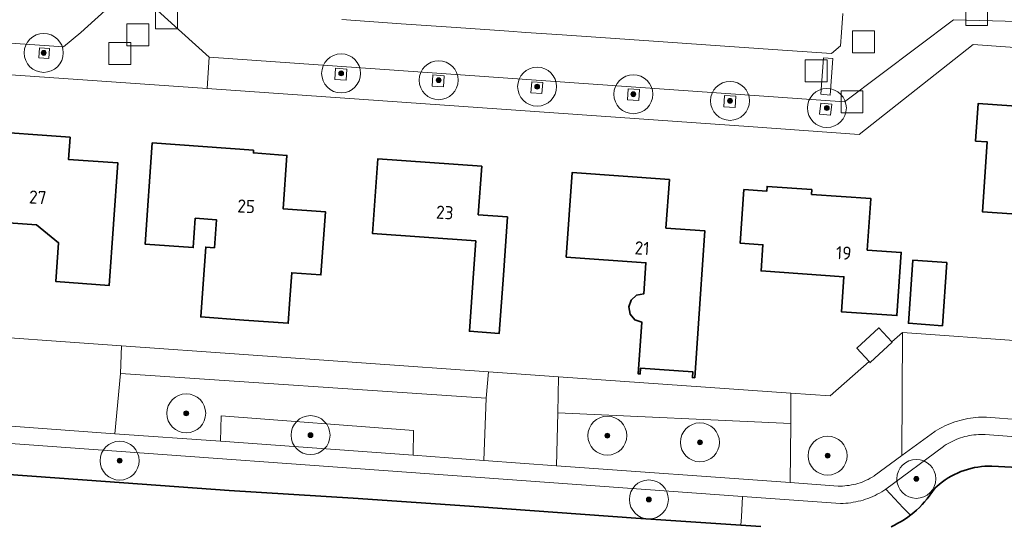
# Model space of a CAD drawing. Extents: x 154222 to 160093, y 456746 to 462495.
# Tile 128 of 254: x 157886 to 157987, y 461199 to 461251. Entities that reach past the tile are written whole.
import ezdxf
from ezdxf.enums import TextEntityAlignment as Align

# ---------------------------------------------------------------- set-up
doc = ezdxf.new("R2010")
doc.units = 0
doc.header["$LTSCALE"] = 0.75
doc.layers.get('0').update_dxf_attribs({"linetype": 'CONTINUOUS'})
for name, color, linetype, lineweight in [('B-XX-GK-BESCHOEIING-G', 252, 'GK-BESCHOEIING', 35), ('B-XX-GR-BEPLANTING_CULTUUR_BOSPLANTSOEN-GV', 252, 'CONTINUOUS', 18), ('B-XX-GR-BEPLANTING_CULTUUR_HEESTERS-GV', 252, 'CONTINUOUS', 18), ('B-XX-GR-BOOM-S', 252, 'CONTINUOUS', 25), ('B-XX-OG-BEBOUWING-GV', 6, 'CONTINUOUS', 35), ('B-XX-OG-BEBOUWING-T18', 1, 'CONTINUOUS', 18), ('B-XX-OG-TERREIN_CULTUURSCHEIDING-GV', 252, 'CONTINUOUS', 18), ('B-XX-OG-TERREIN_ERF-GV', 252, 'CONTINUOUS', 18), ('B-XX-OG-TERREIN_ONBEGROEID-GV', 252, 'CONTINUOUS', 18), ('B-XX-OG-WATER_SLOOT-GV', 252, 'CONTINUOUS', 18), ('B-XX-RI-GWA_RIOOLPUT-S', 252, 'CONTINUOUS', 25), ('B-XX-VH-VERHARDING_BETONSTRAATSTEEN-GV', 252, 'CONTINUOUS', 18), ('B-XX-VH-VERHARDING_TEGEL-GV', 252, 'CONTINUOUS', 18)]:
    doc.layers.add(name, color=color, linetype=linetype, lineweight=lineweight)
doc.styles.add('NLCS-ISO-M-T18', font='NLCS-ISO.ttf', dxfattribs={"height": 1.8})
doc.linetypes.add('GK-BESCHOEIING', pattern='A,30,-5,[1,NLCS.SHX,S=1,R=0,X=0,Y=0],-5', length=40)

# ---------------------------------------------------------------- blocks, each defined once
blk = doc.blocks.new('SRI-PUT_INSPECTIEPUT_RIOOLPUT-SO')
at = {"color": 0, "linetype": 'ByBlock', "lineweight": 18}
blk.add_lwpolyline([(-1.125, -1.125), (1.125, -1.125), (1.125, 1.125), (-1.125, 1.125)], close=True, dxfattribs=at)
blk = doc.blocks.new('SGR-BOOM_01-SO')
at = {"linetype": 'ByBlock', "lineweight": 18}
h = blk.add_hatch(color=0, dxfattribs=at)
h.dxf.hatch_style = 1
edge = h.paths.add_edge_path()
edge.add_arc((0, 0), 0.25, 0, 360)
at = {"color": 0, "linetype": 'ByBlock', "lineweight": 18}
for radius in [2, 0.25]:
    blk.add_circle((0, 0), radius, dxfattribs=at)

msp = doc.modelspace()

# ---------------------------------------------------------------- linework, layer by layer
at = {"layer": 'B-XX-GK-BESCHOEIING-G'}
for points in [[(157988.65, 461205.29), (157985.317, 461205.476), (157984.954, 461205.475), (157984.591, 461205.459), (157984.23, 461205.427), (157983.87, 461205.379), (157983.513, 461205.315), (157983.159, 461205.235), (157982.809, 461205.14), (157982.464, 461205.03), (157982.123, 461204.904), (157981.789, 461204.764), (157981.461, 461204.609), (157981.14, 461204.44), (157980.827, 461204.256), (157980.522, 461204.059), (157980.227, 461203.849), (157979.941, 461203.626), (157979.665, 461203.391), (157979.489, 461203.229), (157978.652, 461202.112), (157978.403, 461201.809), (157978.142, 461201.516), (157977.869, 461201.234), (157977.585, 461200.963), (157977.29, 461200.704), (157976.985, 461200.457), (157976.67, 461200.223), (157976.346, 461200.002), (157976.012, 461199.794), (157975.671, 461199.6), (157975.322, 461199.42), (157974.967, 461199.254)], [(157961.606, 461199.255), (157948.762, 461200.134), (157932.691, 461201.286), (157919.729, 461202.164), (157907.021, 461202.966), (157894.332, 461203.904), (157883.921, 461204.634)]]:
    msp.add_lwpolyline(points, dxfattribs=at)
at = {"layer": 'B-XX-GR-BEPLANTING_CULTUUR_BOSPLANTSOEN-GV'}
for points in [[(157895.955, 461217.826), (157877.769, 461219.114), (157877.446, 461216.314), (157877.182, 461210.113), (157895.294, 461208.801), (157895.872, 461214.989)], [(157976.08, 461206.557), (157976.12, 461219.177), (157975.029, 461218.222), (157975.067, 461218.181), (157972.815, 461216.104), (157972.723, 461216.203), (157968.693, 461212.675), (157964.672, 461212.96), (157964.671, 461212.841), (157964.657, 461209.835), (157964.605, 461203.781), (157969.515, 461203.425), (157969.744, 461203.423), (157969.974, 461203.429), (157970.203, 461203.443), (157970.431, 461203.465), (157970.659, 461203.495), (157970.885, 461203.533), (157971.11, 461203.579), (157971.333, 461203.632), (157971.554, 461203.694), (157971.773, 461203.763), (157971.989, 461203.839), (157972.203, 461203.923), (157972.413, 461204.015), (157972.62, 461204.113), (157972.824, 461204.219), (157973.024, 461204.332), (157973.219, 461204.452), (157973.232, 461204.46)], [(157940.816, 461214.649), (157933.633, 461215.158), (157933.631, 461215.141), (157933.398, 461212.45), (157933.157, 461206.058), (157940.63, 461205.517), (157940.744, 461210.951)], [(157925.955, 461209.122), (157906.201, 461210.622), (157906.136, 461208.016), (157925.909, 461206.583)]]:
    msp.add_lwpolyline(points, close=True, dxfattribs=at)
msp.add_lwpolyline([(157974.966, 461199.254), (157975.322, 461199.42), (157975.671, 461199.6), (157976.012, 461199.794), (157976.345, 461200.001), (157976.67, 461200.223), (157976.946, 461200.428), (157976.211, 461201.2), (157974.411, 461203.09), (157974.223, 461202.967), (157974.002, 461202.83), (157973.776, 461202.7), (157973.546, 461202.577), (157973.313, 461202.461), (157973.076, 461202.352), (157972.835, 461202.251), (157972.592, 461202.156), (157972.346, 461202.07), (157972.098, 461201.991), (157971.847, 461201.92), (157971.594, 461201.856), (157971.34, 461201.801), (157971.084, 461201.753), (157970.826, 461201.713), (157970.567, 461201.681), (157970.308, 461201.656), (157970.047, 461201.64), (157969.787, 461201.632), (157959.709, 461202.361), (157959.599, 461200.268), (157959.554, 461199.395), (157961.606, 461199.255)], dxfattribs=at)
at = {"layer": 'B-XX-GR-BEPLANTING_CULTUUR_HEESTERS-GV'}
msp.add_lwpolyline([(157988.56, 461218.301), (157976.12, 461219.177), (157976.08, 461206.557), (157979.445, 461209.035), (157979.503, 461209.071), (157979.74, 461209.213), (157979.981, 461209.348), (157980.226, 461209.476), (157980.475, 461209.597), (157980.727, 461209.71), (157980.983, 461209.817), (157981.241, 461209.916), (157981.502, 461210.007), (157981.766, 461210.091), (157982.032, 461210.167), (157982.299, 461210.235), (157982.569, 461210.296), (157982.841, 461210.349), (157983.114, 461210.394), (157983.388, 461210.431), (157983.663, 461210.46), (157983.939, 461210.481), (157984.215, 461210.494), (157984.491, 461210.499), (157984.768, 461210.496), (157988.275, 461210.231)], dxfattribs=at)
for points in [[(157933.633, 461215.158), (157895.955, 461217.826), (157895.872, 461214.989), (157933.398, 461212.45), (157933.631, 461215.141)], [(157964.672, 461212.96), (157940.816, 461214.649), (157940.744, 461210.951), (157964.657, 461209.835), (157964.671, 461212.841)]]:
    msp.add_lwpolyline(points, close=True, dxfattribs=at)
at = {"layer": 'B-XX-OG-BEBOUWING-GV'}
for points in [[(157992.69, 461242.07), (157983.89, 461242.69), (157983.63, 461238.84), (157984.83, 461238.76), (157984.33, 461231.58), (157990.366, 461231.162), (157990.983, 461226.028), (157990.961, 461225.718), (157994.631, 461225.837), (157995.514, 461238.307), (157995.65, 461240.22), (157992.58, 461240.43)], [(157890.68, 461239.25), (157881.12, 461239.93), (157880.47, 461230.71), (157887.24, 461230.23), (157889.51, 461228.41), (157889.23, 461224.41), (157894.71, 461224.02), (157895.6, 461236.6), (157890.52, 461236.96)], [(157909.52, 461237.92), (157899.126, 461238.65), (157898.395, 461228.246), (157903.323, 461227.9), (157903.535, 461230.923), (157905.71, 461230.77), (157905.5, 461227.89), (157904.61, 461227.96), (157904.34, 461224.17), (157904.099, 461220.784), (157908.515, 461220.465), (157913.075, 461220.136), (157913.25, 461222.62), (157913.44, 461225.32), (157916.44, 461225.1), (157916.9, 461231.58), (157912.55, 461231.89), (157912.94, 461237.37), (157909.5, 461237.62)], [(157932.94, 461236.26), (157922.27, 461237.01), (157921.73, 461229.34), (157932.32, 461228.59), (157932.09, 461225.29), (157931.673, 461219.313), (157934.741, 461219.095), (157935.16, 461225.07), (157935.58, 461231.06), (157932.59, 461231.27)], [(157952.2, 461234.896), (157942.225, 461235.602), (157941.612, 461226.924), (157949.804, 461226.344), (157949.578, 461223.152), (157948.841, 461223.01), (157948.274, 461222.518), (157948.029, 461221.808), (157948.172, 461221.072), (157948.664, 461220.505), (157949.373, 461220.26), (157948.997, 461214.953), (157949.207, 461214.939), (157949.25, 461215.537), (157954.611, 461215.159), (157954.569, 461214.561), (157954.804, 461214.544), (157955.359, 461222.643), (157955.838, 461229.629), (157951.848, 461229.91)], [(157966.825, 461233.862), (157962.237, 461234.186), (157962.202, 461233.687), (157959.858, 461233.853), (157959.47, 461228.366), (157961.814, 461228.201), (157961.625, 461225.518), (157970.114, 461224.918), (157969.86, 461221.326), (157975.555, 461220.924), (157976.013, 461227.407), (157972.522, 461227.653), (157972.86, 461232.442), (157972.895, 461232.94), (157966.81, 461233.37)], [(157980.691, 461226.374), (157977.2, 461226.62), (157976.74, 461220.136), (157980.232, 461219.89)], [(157975.029, 461218.222), (157973.711, 461219.651), (157971.459, 461217.574), (157972.723, 461216.203), (157972.815, 461216.104), (157975.067, 461218.181)]]:
    msp.add_lwpolyline(points, close=True, dxfattribs=at)
at = {"layer": 'B-XX-OG-TERREIN_CULTUURSCHEIDING-GV'}
for points in [[(157933.398, 461212.45), (157895.872, 461214.989), (157895.294, 461208.801), (157906.136, 461208.016), (157906.201, 461210.622), (157925.955, 461209.122), (157925.909, 461206.583), (157933.157, 461206.058)], [(157964.657, 461209.835), (157940.744, 461210.951), (157940.63, 461205.517), (157964.605, 461203.781)], [(157959.709, 461202.361), (157858.577, 461209.679), (157858.718, 461207.51), (157858.786, 461206.451), (157869.6, 461205.684), (157883.922, 461204.634), (157894.332, 461203.904), (157907.021, 461202.966), (157919.729, 461202.165), (157932.691, 461201.286), (157948.762, 461200.134), (157959.554, 461199.395), (157959.599, 461200.268)]]:
    msp.add_lwpolyline(points, close=True, dxfattribs=at)
msp.add_lwpolyline([(158000, 461207.544), (157984.624, 461208.704), (157984.39, 461208.713), (157984.157, 461208.714), (157983.923, 461208.708), (157983.69, 461208.693), (157983.457, 461208.67), (157983.225, 461208.639), (157982.995, 461208.601), (157982.766, 461208.554), (157982.538, 461208.5), (157982.313, 461208.438), (157982.09, 461208.369), (157981.869, 461208.291), (157981.651, 461208.207), (157981.436, 461208.114), (157981.225, 461208.015), (157981.017, 461207.908), (157980.813, 461207.794), (157980.612, 461207.674), (157980.416, 461207.546), (157980.347, 461207.499), (157974.411, 461203.09), (157976.211, 461201.2), (157976.946, 461200.428), (157976.985, 461200.457), (157977.29, 461200.704), (157977.585, 461200.963), (157977.869, 461201.234), (157978.142, 461201.516), (157978.403, 461201.809), (157978.652, 461202.113), (157979.489, 461203.229), (157979.665, 461203.391), (157979.941, 461203.626), (157980.227, 461203.849), (157980.522, 461204.059), (157980.827, 461204.256), (157981.14, 461204.44), (157981.461, 461204.609), (157981.789, 461204.764), (157982.123, 461204.904), (157982.464, 461205.03), (157982.809, 461205.14), (157983.159, 461205.236), (157983.513, 461205.315), (157983.87, 461205.379), (157984.23, 461205.427), (157984.591, 461205.459), (157984.954, 461205.475), (157985.317, 461205.476), (157988.65, 461205.291)], dxfattribs=at)
at = {"layer": 'B-XX-OG-TERREIN_ERF-GV'}
for points in [[(157918.59, 461251.31), (157924.684, 461250.887), (157930.328, 461250.495), (157935.717, 461250.121), (157937.47, 461250), (157941.183, 461249.742), (157946.652, 461249.362), (157952.033, 461248.989), (157957.416, 461248.615), (157962.809, 461248.24), (157968.86, 461247.82), (157969.78, 461248.63), (157969.878, 461250), (157970.016, 461251.944)], [(158041.385, 461234.711), (158034.102, 461245.193), (158032.025, 461245.315), (158014.119, 461246.577), (158000, 461247.571), (157983.395, 461248.741), (157971.678, 461239.533), (157960.816, 461240.294), (157904.75, 461244.222), (157838.362, 461248.873)], [(157990.366, 461231.162), (157984.33, 461231.58), (157984.83, 461238.76), (157983.63, 461238.84), (157983.89, 461242.69), (157992.69, 461242.07)], [(157877.769, 461219.114), (157895.955, 461217.826), (157933.633, 461215.158), (157940.816, 461214.649), (157964.672, 461212.96), (157968.693, 461212.675), (157972.723, 461216.203), (157971.459, 461217.574), (157973.711, 461219.651), (157975.029, 461218.222), (157976.12, 461219.177), (157988.56, 461218.301), (157998.617, 461217.593), (158000, 461217.496), (158010.02, 461216.791), (158011.975, 461216.654), (158024.197, 461215.792), (158029.931, 461215.387), (158033.887, 461210.832), (158036.421, 461207.913), (158049.462, 461207.093)]]:
    msp.add_lwpolyline(points, dxfattribs=at)
for points in [[(157890.68, 461239.25), (157890.52, 461236.96), (157895.6, 461236.6), (157894.71, 461224.02), (157889.23, 461224.41), (157889.51, 461228.41), (157887.24, 461230.23), (157880.47, 461230.71), (157881.12, 461239.93)], [(157909.52, 461237.92), (157909.5, 461237.62), (157912.94, 461237.37), (157912.55, 461231.89), (157916.9, 461231.58), (157916.44, 461225.1), (157913.44, 461225.32), (157913.25, 461222.62), (157913.075, 461220.136), (157908.515, 461220.465), (157904.099, 461220.784), (157904.34, 461224.17), (157904.61, 461227.96), (157905.5, 461227.89), (157905.71, 461230.77), (157903.535, 461230.923), (157903.323, 461227.9), (157898.395, 461228.246), (157899.126, 461238.65)], [(157932.94, 461236.26), (157932.59, 461231.27), (157935.58, 461231.06), (157935.16, 461225.07), (157934.741, 461219.095), (157931.673, 461219.313), (157932.09, 461225.29), (157932.32, 461228.59), (157921.73, 461229.34), (157922.27, 461237.01)], [(157952.2, 461234.896), (157951.848, 461229.91), (157955.838, 461229.629), (157955.359, 461222.643), (157954.804, 461214.544), (157954.569, 461214.561), (157954.611, 461215.159), (157949.25, 461215.537), (157949.207, 461214.939), (157948.997, 461214.953), (157949.373, 461220.26), (157948.664, 461220.505), (157948.172, 461221.072), (157948.029, 461221.808), (157948.274, 461222.518), (157948.841, 461223.01), (157949.578, 461223.152), (157949.804, 461226.344), (157941.612, 461226.924), (157942.225, 461235.602)], [(157966.825, 461233.862), (157966.81, 461233.37), (157972.895, 461232.94), (157972.86, 461232.442), (157972.522, 461227.653), (157976.013, 461227.407), (157975.555, 461220.924), (157969.86, 461221.326), (157970.114, 461224.918), (157961.625, 461225.518), (157961.814, 461228.201), (157959.47, 461228.366), (157959.858, 461233.853), (157962.202, 461233.687), (157962.237, 461234.186)], [(157980.691, 461226.374), (157980.232, 461219.89), (157976.74, 461220.136), (157977.2, 461226.62)]]:
    msp.add_lwpolyline(points, close=True, dxfattribs=at)
at = {"layer": 'B-XX-OG-TERREIN_ONBEGROEID-GV'}
for points in [[(157888.576, 461248.338), (157887.542, 461248.417), (157887.463, 461247.383), (157888.497, 461247.304)], [(157919.08, 461246.24), (157917.94, 461246.31), (157917.87, 461245.17), (157919.01, 461245.1)], [(157929.09, 461245.55), (157927.94, 461245.63), (157927.86, 461244.48), (157929.01, 461244.4)], [(157939.2, 461244.85), (157938.07, 461244.94), (157937.98, 461243.81), (157939.11, 461243.72)], [(157949.14, 461244.14), (157947.99, 461244.22), (157947.91, 461243.07), (157949.06, 461242.99)], [(157959.04, 461243.45), (157957.88, 461243.52), (157957.81, 461242.36), (157958.97, 461242.29)], [(157968.87, 461242.62), (157967.74, 461242.74), (157967.62, 461241.61), (157968.75, 461241.49)]]:
    msp.add_lwpolyline(points, close=True, dxfattribs=at)
at = {"layer": 'B-XX-OG-WATER_SLOOT-GV'}
for points in [[(157988.65, 461205.291), (157985.317, 461205.476), (157984.954, 461205.475), (157984.591, 461205.459), (157984.23, 461205.427), (157983.87, 461205.379), (157983.513, 461205.315), (157983.159, 461205.236), (157982.809, 461205.14), (157982.464, 461205.03), (157982.123, 461204.904), (157981.789, 461204.764), (157981.461, 461204.609), (157981.14, 461204.44), (157980.827, 461204.256), (157980.522, 461204.059), (157980.227, 461203.849), (157979.941, 461203.626), (157979.665, 461203.391), (157979.489, 461203.229), (157978.652, 461202.113), (157978.403, 461201.809), (157978.142, 461201.516), (157977.869, 461201.234), (157977.585, 461200.963), (157977.29, 461200.704), (157976.985, 461200.457), (157976.946, 461200.428), (157976.67, 461200.223), (157976.345, 461200.001), (157976.012, 461199.794), (157975.671, 461199.6), (157975.322, 461199.42), (157974.966, 461199.254)], [(157961.606, 461199.255), (157959.554, 461199.395), (157948.762, 461200.134), (157932.691, 461201.286), (157919.729, 461202.165), (157907.021, 461202.966), (157894.332, 461203.904), (157883.922, 461204.634)]]:
    msp.add_lwpolyline(points, dxfattribs=at)
at = {"layer": 'B-XX-VH-VERHARDING_BETONSTRAATSTEEN-GV'}
for points in [[(157868.779, 461250), (157890.014, 461248.504), (157891.774, 461250), (157894.993, 461252.903), (157895.44, 461259.4), (157894.147, 461258.412), (157892.433, 461257.063), (157887.806, 461253.419), (157886.612, 461253.469), (157863.302, 461255.093)], [(157838.362, 461248.873), (157904.75, 461244.222), (157904.977, 461247.449), (157902.149, 461250), (157899.278, 461252.59), (157894.993, 461252.903), (157891.774, 461250), (157890.014, 461248.504), (157868.779, 461250)], [(157899.278, 461252.59), (157902.149, 461250), (157904.977, 461247.449), (157970.174, 461242.856), (157981.387, 461251.296), (158000, 461250.819)], [(158041.305, 461237.805), (158035.328, 461246.912), (158034.328, 461248.435), (158000, 461250.819), (157981.387, 461251.296), (157970.174, 461242.856), (157904.977, 461247.449), (157904.75, 461244.222), (157960.816, 461240.294), (157971.678, 461239.533), (157983.395, 461248.741), (158000, 461247.571), (158014.119, 461246.577), (158032.025, 461245.315), (158034.102, 461245.193), (158041.385, 461234.711)], [(157970.016, 461251.944), (157969.878, 461250), (157969.78, 461248.63), (157968.86, 461247.82), (157962.809, 461248.24), (157957.416, 461248.615), (157952.033, 461248.989), (157946.652, 461249.362), (157941.183, 461249.742), (157937.47, 461250), (157935.717, 461250.121), (157930.328, 461250.495), (157924.684, 461250.887), (157918.59, 461251.31)]]:
    msp.add_lwpolyline(points, dxfattribs=at)
for points in [[(157887.463, 461247.383), (157887.542, 461248.417), (157888.576, 461248.338), (157888.497, 461247.304)], [(157967.739, 461243.64), (157968.01, 461247.395), (157968.995, 461247.324), (157968.725, 461243.569)], [(157968.995, 461247.324), (157968.01, 461247.395), (157967.739, 461243.64), (157968.725, 461243.569)], [(157919.08, 461246.24), (157919.01, 461245.1), (157917.87, 461245.17), (157917.94, 461246.31)], [(157929.09, 461245.55), (157929.01, 461244.4), (157927.86, 461244.48), (157927.94, 461245.63)], [(157939.2, 461244.85), (157939.11, 461243.72), (157937.98, 461243.81), (157938.07, 461244.94)], [(157949.14, 461244.14), (157949.06, 461242.99), (157947.91, 461243.07), (157947.99, 461244.22)], [(157959.04, 461243.45), (157958.97, 461242.29), (157957.81, 461242.36), (157957.88, 461243.52)], [(157967.62, 461241.61), (157967.74, 461242.74), (157968.87, 461242.62), (157968.75, 461241.49)]]:
    msp.add_lwpolyline(points, close=True, dxfattribs=at)
at = {"layer": 'B-XX-VH-VERHARDING_TEGEL-GV'}
for points in [[(157988.275, 461210.231), (157984.768, 461210.496), (157984.491, 461210.499), (157984.215, 461210.494), (157983.939, 461210.481), (157983.663, 461210.46), (157983.388, 461210.431), (157983.114, 461210.394), (157982.841, 461210.349), (157982.569, 461210.296), (157982.299, 461210.235), (157982.032, 461210.167), (157981.766, 461210.091), (157981.502, 461210.007), (157981.241, 461209.916), (157980.983, 461209.817), (157980.727, 461209.71), (157980.475, 461209.597), (157980.226, 461209.476), (157979.981, 461209.348), (157979.74, 461209.213), (157979.503, 461209.071), (157979.445, 461209.035), (157976.08, 461206.557), (157973.232, 461204.46), (157973.219, 461204.452), (157973.024, 461204.332), (157972.824, 461204.219), (157972.62, 461204.113), (157972.413, 461204.015), (157972.203, 461203.923), (157971.989, 461203.839), (157971.773, 461203.763), (157971.554, 461203.694), (157971.333, 461203.632), (157971.11, 461203.579), (157970.885, 461203.533), (157970.659, 461203.495), (157970.431, 461203.465), (157970.203, 461203.443), (157969.974, 461203.429), (157969.744, 461203.423), (157969.515, 461203.425), (157964.605, 461203.781), (157940.63, 461205.517), (157933.157, 461206.058), (157925.909, 461206.583), (157906.136, 461208.016), (157895.294, 461208.801), (157877.182, 461210.113)], [(157858.577, 461209.679), (157959.709, 461202.361), (157969.787, 461201.632), (157970.047, 461201.64), (157970.308, 461201.656), (157970.567, 461201.681), (157970.826, 461201.713), (157971.084, 461201.753), (157971.34, 461201.801), (157971.594, 461201.856), (157971.847, 461201.92), (157972.098, 461201.991), (157972.346, 461202.07), (157972.592, 461202.156), (157972.835, 461202.251), (157973.076, 461202.352), (157973.313, 461202.461), (157973.546, 461202.577), (157973.776, 461202.7), (157974.002, 461202.83), (157974.223, 461202.967), (157974.411, 461203.09), (157980.347, 461207.499), (157980.416, 461207.546), (157980.612, 461207.674), (157980.813, 461207.794), (157981.017, 461207.908), (157981.225, 461208.015), (157981.436, 461208.114), (157981.651, 461208.207), (157981.869, 461208.291), (157982.09, 461208.369), (157982.313, 461208.438), (157982.538, 461208.5), (157982.766, 461208.554), (157982.995, 461208.601), (157983.225, 461208.639), (157983.457, 461208.67), (157983.69, 461208.693), (157983.923, 461208.708), (157984.157, 461208.714), (157984.39, 461208.713), (157984.624, 461208.704), (158000, 461207.544)]]:
    msp.add_lwpolyline(points, dxfattribs=at)

# ---------------------------------------------------------------- block references
at = {"layer": 'B-XX-GR-BOOM-S'}
for p in [(157887.98, 461247.893), (157918.51, 461245.79), (157928.52, 461245.09), (157938.63, 461244.43), (157948.5, 461243.65), (157958.43, 461242.97), (157968.37, 461242.24), (157902.61, 461210.89), (157915.367, 461208.654), (157945.84, 461208.6), (157955.34, 461207.91), (157895.77, 461206.03), (157968.447, 461206.54), (157977.55, 461204.16), (157950.1, 461202.05)]:
    msp.add_blockref('SGR-BOOM_01-SO', p, dxfattribs=at)
at = {"layer": 'B-XX-RI-GWA_RIOOLPUT-S'}
for p in [(157900.579, 461251.474), (157983.75, 461251.83), (157897.63, 461249.76), (157972.129, 461249.037), (157895.79, 461247.84), (157967.26, 461246.044), (157970.95, 461242.87)]:
    msp.add_blockref('SRI-PUT_INSPECTIEPUT_RIOOLPUT-SO', p, dxfattribs=at)

# ---------------------------------------------------------------- texts
at = {"layer": 'B-XX-OG-BEBOUWING-T18', "style": 'NLCS-ISO-M-T18'}
for s, p in [('27', (157887.366, 461233.068)), ('25', (157908.767, 461232.146)), ('23', (157929.151, 461231.508)), ('21', (157949.407, 461227.85)), ('19', (157970.102, 461227.354))]:
    msp.add_text(s, height=1.35, rotation=356.7, dxfattribs=at).set_placement(p, align=Align.MIDDLE_CENTER)

doc.saveas('drawing.dxf')
